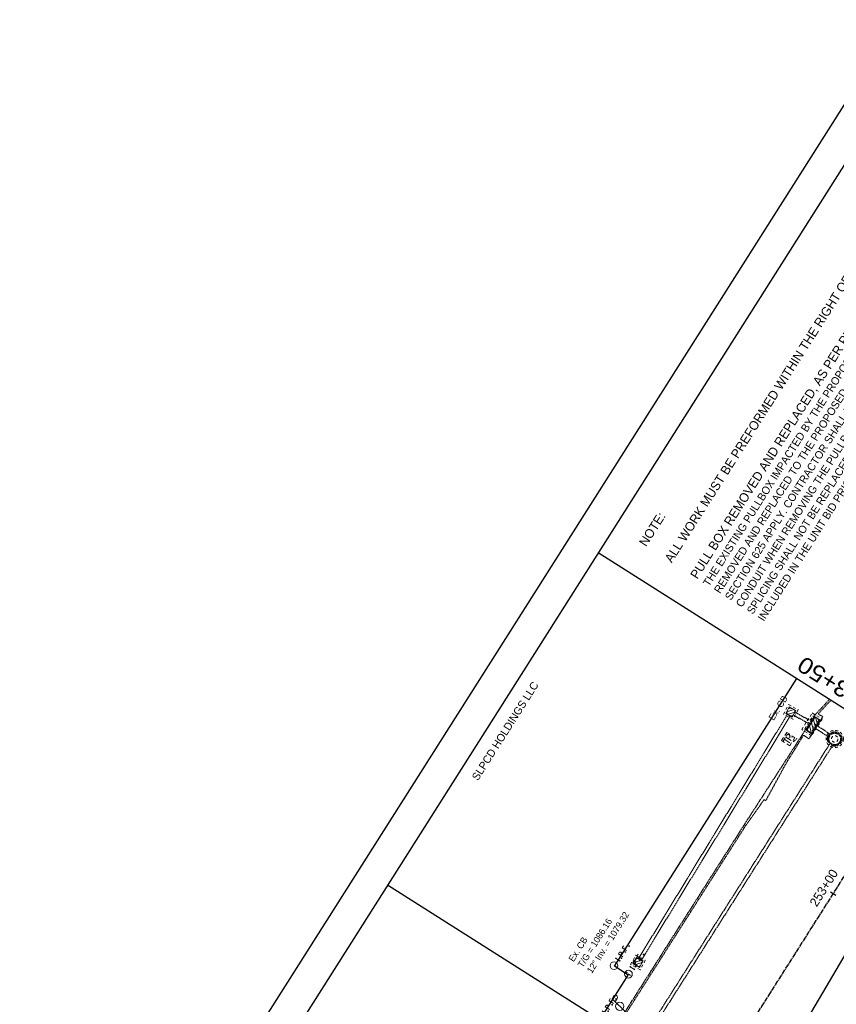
# Model space of a CAD drawing. Header units: feet. Extents: x 2248976 to 2249940, y 437917 to 439150.
# Tile 11 of 14: x 2249298 to 2249550, y 438424 to 438727. Entities that reach past the tile are written whole.
import ezdxf
from ezdxf.enums import TextEntityAlignment as Align

# ---------------------------------------------------------------- set-up
doc = ezdxf.new("R2010")
doc.units = ezdxf.units.FT
doc.header["$MEASUREMENT"] = 0
doc.header["$PDMODE"] = 3
for name, pattern in [('CL', [2, 0.3, -0.15, 1.4, -0.15]), ('OhDOT_USTN1', [0.055, 0.014, -0.041]), ('OhDOT_USTN2', [0.11, 0.069, -0.041]), ('OhDOT_USTN3', [0.22, 0.165, -0.055]), ('OhDOT_USTN4', [0.22, 0.11, -0.041, 0.028, -0.041]), ('OhDOT_USTN5', [0.11, 0.055, -0.055]), ('OhDOT_USTN6', [0.223, 0.083, -0.028, 0.028, -0.028, 0.028, -0.028]), ('OhDOT_USTN7', [0.221, 0.11, -0.028, 0.055, -0.028]), ('REDO_Drainage01', [1.6, 0.85, -0.75]), ('rowex', [0]), ('rowpr', [0])]:
    doc.linetypes.add(name, pattern=pattern)
for name, color, linetype in [('DR_X_Cells', 151, 'OhDOT_USTN2'), ('DV_X_Property_Line', 7, 'Continuous'), ('GE_P_CL', 7, 'CL'), ('GE_P_CL_Text', 7, 'Continuous'), ('PM_X_Edge_Line', 2, 'Continuous'), ('PV_X_Curb', 120, 'OhDOT_USTN1'), ('PV_X_EOP', 7, 'OhDOT_USTN3'), ('PV_X_Text', 7, 'Continuous'), ('RD_X_Wall', 120, 'OhDOT_USTN1'), ('RW_P_Fee_RW', 203, 'rowpr'), ('RW_X_Fee_RW', 6, 'rowex'), ('SG_X_PullBox', 7, 'Continuous'), ('SH_Border', 7, 'Continuous'), ('SV_X_Mon_Cells_Found', 7, 'Continuous'), ('TX_X_20', 7, 'Continuous'), ('UT_X_Electric_Cells', 1, 'Continuous')]:
    doc.layers.add(name, color=color, linetype=linetype)
doc.styles.add('Font 70-Main Title', font='txt', dxfattribs={"height": 0.25})
doc.styles.add('Slanted-Normal', font='font31.shx', dxfattribs={"height": 0.14})
doc.styles.add('Straight-Normal', font='font30.shx', dxfattribs={"height": 0.14})
doc.styles.add('Straight-Norrmal', font='font30.shx', dxfattribs={"height": 0.14})

# ---------------------------------------------------------------- blocks, each defined once
blk = doc.blocks.new('CB22B-X')
at = {"layer": 'Defpoints', "color": 20, "linetype": 'REDO_Drainage01', "lineweight": 0}
blk.add_lwpolyline([(-1, 1), (1, 1), (1, -1), (-1, -1), (-1, 1)], close=True, dxfattribs=at)
at = {"layer": 'DR_X_Cells', "color": 151, "linetype": 'Continuous', "lineweight": 0}
for p, q in [((-1.15, -0.61), (0.61, 1.15)), ((-1.15, 0.52), (-0.52, 1.15)), ((-0.55, -1.15), (1.15, 0.55)), ((0.58, -1.15), (1.15, -0.58))]:
    blk.add_line(p, q, dxfattribs=at)
at = {"layer": 'DR_X_Cells', "color": 151, "linetype": 'REDO_Drainage01', "lineweight": 0}
blk.add_lwpolyline([(-1.67, 1.67), (1.67, 1.67), (1.67, -1.67), (-1.67, -1.67), (-1.67, 1.67)], close=True, dxfattribs=at)
at = {"layer": 'DR_X_Cells', "color": 151, "linetype": 'Continuous', "lineweight": 0, "flags": 128}
blk.add_lwpolyline([(-1.15, 1.15), (1.15, 1.15), (1.15, -1.15), (-1.15, -1.15), (-1.15, 1.15)], close=True, dxfattribs=at)
blk = doc.blocks.new('CB3-X')
at = {"layer": 'Defpoints', "color": 20, "linetype": 'REDO_Drainage01', "lineweight": 0}
blk.add_lwpolyline([(-2.37, 0.75), (2.37, 0.75), (2.37, -1.5), (-2.37, -1.5), (-2.37, 0.75)], close=True, dxfattribs=at)
at = {"layer": 'Defpoints', "color": 21, "linetype": 'OhDOT_USTN2', "lineweight": 53}
blk.add_point((0, 1.42), dxfattribs=at)
at = {"layer": 'Defpoints', "color": 61, "linetype": 'OhDOT_USTN6', "lineweight": 53}
for p in [(0, 0.75), (-2.37, -0.37), (0, -1.5), (2.37, -0.37)]:
    blk.add_point(p, dxfattribs=at)
at = {"layer": 'Defpoints', "color": 21, "linetype": 'OhDOT_USTN5', "lineweight": 53}
blk.add_point((0, 0), dxfattribs=at)
at = {"layer": 'Defpoints', "color": 40, "linetype": 'OhDOT_USTN4', "lineweight": 53}
blk.add_point((0, 0), dxfattribs=at)
at = {"layer": 'Defpoints', "color": 151, "linetype": 'OhDOT_USTN7', "lineweight": 53}
blk.add_point((0, -0.37), dxfattribs=at)
at = {"layer": 'Defpoints', "color": 223, "linetype": 'OhDOT_USTN1', "lineweight": 53}
blk.add_point((0, -2.17), dxfattribs=at)
at = {"layer": 'DR_X_Cells', "color": 151, "linetype": 'Continuous', "lineweight": 0}
for p, q in [((-2.5, -1.76), (-0.75, 0)), ((-2.5, -0.63), (-1.88, 0)), ((-1.44, -1.83), (0.38, 0)), ((-0.31, -1.83), (1.51, 0)), ((0.82, -1.83), (2.5, -0.14)), ((1.94, -1.83), (2.5, -1.28))]:
    blk.add_line(p, q, dxfattribs=at)
at = {"layer": 'DR_X_Cells', "color": 151, "linetype": 'REDO_Drainage01', "lineweight": 0}
blk.add_lwpolyline([(-3.04, 1.42), (3.04, 1.42), (3.04, -2.17), (-3.04, -2.17), (-3.04, 1.42)], close=True, dxfattribs=at)
at = {"layer": 'DR_X_Cells', "color": 151, "linetype": 'Continuous', "lineweight": 0, "flags": 128}
blk.add_lwpolyline([(-2.5, 0), (2.5, 0), (2.5, -1.83), (-2.5, -1.83), (-2.5, 0)], close=True, dxfattribs=at)
blk = doc.blocks.new('MH1D-X')
at = {"layer": 'Defpoints', "color": 61, "linetype": 'OhDOT_USTN6', "lineweight": 53}
blk.add_circle((0, 0), 2, dxfattribs=at)
at = {"layer": 'Defpoints', "color": 20, "linetype": 'REDO_Drainage01', "lineweight": 0}
blk.add_circle((0, 0), 2, dxfattribs=at)
at = {"layer": 'DR_X_Cells', "color": 151, "linetype": 'REDO_Drainage01', "lineweight": 0}
for radius in [2.67, 1]:
    blk.add_circle((0, 0), radius, dxfattribs=at)
blk = doc.blocks.new('PP')
at = {"layer": 'UT_X_Electric_Cells', "color": 1, "linetype": 'Continuous', "lineweight": 0}
for p, q in [((0.043, 0.16), (-0.037, -0.14)), ((0.043, 0.16), (0.085, 0.16)), ((0.026, 0.096), (0.085, 0.096))]:
    blk.add_line(p, q, dxfattribs=at)
blk.add_circle((0, 0), 0.065, dxfattribs=at)
at = {"layer": 'UT_X_Electric_Cells', "color": 1, "linetype": 'Continuous', "lineweight": 0, "extrusion": (0, 0, -1)}
blk.add_arc((-0.086, 0.128), 0.0319, 88.8767, 271.1233, dxfattribs=at)
blk = doc.blocks.new('SIGPB')
at = {"layer": 'SG_X_PullBox', "color": 7, "linetype": 'Continuous', "lineweight": 0, "flags": 128}
for points in [[(-0.02, 0.075), (-0.075, 0.075), (-0.075, 0.02)], [(-0.068, 0.05), (-0.006, 0.05)], [(-0.036, 0.05), (-0.036, -0.05)], [(0.006, -0.05), (0.006, 0.05), (0.043, 0.05), (0.047, 0.049), (0.053, 0.048), (0.055, 0.046), (0.058, 0.044), (0.061, 0.041), (0.063, 0.037), (0.065, 0.03), (0.065, 0.021), (0.064, 0.018), (0.062, 0.013), (0.059, 0.007), (0.056, 0.005), (0.054, 0.004), (0.052, 0.003), (0.05, 0.002), (0.043, 0.001), (0.006, 0.001)], [(0.075, 0.02), (0.075, 0.075), (0.02, 0.075)], [(0.043, 0.001), (0.065, -0.05)], [(-0.075, -0.02), (-0.075, -0.075), (-0.02, -0.075)], [(0.02, -0.075), (0.075, -0.075), (0.075, -0.02)]]:
    blk.add_lwpolyline(points, dxfattribs=at)
blk = doc.blocks.new('IPF')
at = {"layer": 'SV_X_Mon_Cells_Found', "color": 7, "linetype": 'Continuous', "lineweight": 0, "flags": 128}
for points in [[(0.101, 0.04), (0.118, 0.04)], [(0.11, -0.04), (0.11, 0.04)], [(0.188, -0.04), (0.188, 0.04), (0.214, 0.04), (0.217, 0.039), (0.221, 0.038), (0.223, 0.037), (0.224, 0.036), (0.226, 0.032), (0.228, 0.029), (0.229, 0.024), (0.229, 0.017), (0.229, 0.014), (0.227, 0.01), (0.225, 0.006), (0.223, 0.004), (0.221, 0.003), (0.219, 0.002), (0.214, 0.001), (0.188, 0.001)], [(0.338, 0.04), (0.3, 0.04), (0.3, -0.04)], [(0.3, 0.001), (0.327, 0.001)], [(0.101, -0.04), (0.118, -0.04)], [(0.157, -0.029), (0.16, -0.029), (0.162, -0.031), (0.164, -0.033), (0.164, -0.036), (0.162, -0.039), (0.16, -0.04), (0.157, -0.04), (0.156, -0.039), (0.154, -0.036), (0.154, -0.033), (0.156, -0.031), (0.157, -0.029)], [(0.27, -0.029), (0.273, -0.029), (0.274, -0.031), (0.276, -0.033), (0.276, -0.036), (0.274, -0.039), (0.273, -0.04), (0.27, -0.04), (0.268, -0.039), (0.267, -0.036), (0.267, -0.033), (0.268, -0.031), (0.27, -0.029)], [(0.377, -0.029), (0.38, -0.029), (0.382, -0.031), (0.383, -0.033), (0.383, -0.036), (0.382, -0.039), (0.38, -0.04), (0.377, -0.04), (0.376, -0.039), (0.374, -0.036), (0.374, -0.033), (0.376, -0.031), (0.377, -0.029)]]:
    blk.add_lwpolyline(points, dxfattribs=at)
at = {"layer": 'SV_X_Mon_Cells_Found', "color": 7, "linetype": 'Continuous', "lineweight": 0}
blk.add_circle((0, 0), 0.06, dxfattribs=at)
blk = doc.blocks.new('IPID')
at = {"layer": 'SV_X_Mon_Cells_Found', "color": 2, "linetype": 'Continuous', "lineweight": 0}
blk.add_line((0, 0.006), (0, -0.038), dxfattribs=at)
at = {"layer": 'SV_X_Mon_Cells_Found', "color": 2, "linetype": 'Continuous', "lineweight": 0, "flags": 128}
for points in [[(0.102, 0.04), (0.119, 0.04)], [(0.11, -0.04), (0.11, 0.04)], [(0.189, -0.04), (0.189, 0.04), (0.215, 0.04), (0.218, 0.039), (0.222, 0.038), (0.223, 0.037), (0.225, 0.036), (0.227, 0.032), (0.229, 0.029), (0.23, 0.024), (0.23, 0.017), (0.229, 0.014), (0.228, 0.01), (0.226, 0.006), (0.224, 0.004), (0.222, 0.003), (0.219, 0.002), (0.215, 0.001), (0.189, 0.001)], [(0.339, 0.04), (0.301, 0.04), (0.301, -0.04)], [(0.301, 0.001), (0.328, 0.001)], [(0.102, -0.04), (0.119, -0.04)], [(0.158, -0.029), (0.161, -0.029), (0.163, -0.031), (0.164, -0.033), (0.164, -0.036), (0.163, -0.039), (0.161, -0.04), (0.158, -0.04), (0.157, -0.039), (0.155, -0.036), (0.155, -0.033), (0.157, -0.031), (0.158, -0.029)], [(0.271, -0.029), (0.273, -0.029), (0.275, -0.031), (0.277, -0.033), (0.277, -0.036), (0.275, -0.039), (0.273, -0.04), (0.271, -0.04), (0.269, -0.039), (0.267, -0.036), (0.267, -0.033), (0.269, -0.031), (0.271, -0.029)], [(0.378, -0.029), (0.381, -0.029), (0.383, -0.031), (0.384, -0.033), (0.384, -0.036), (0.383, -0.039), (0.381, -0.04), (0.378, -0.04), (0.377, -0.039), (0.375, -0.036), (0.375, -0.033), (0.377, -0.031), (0.378, -0.029)]]:
    blk.add_lwpolyline(points, dxfattribs=at)
at = {"layer": 'SV_X_Mon_Cells_Found', "color": 2, "linetype": 'Continuous', "lineweight": 0}
for centre, radius in [((0, 0), 0.06), ((0, 0.033), 0.008)]:
    blk.add_circle(centre, radius, dxfattribs=at)

msp = doc.modelspace()

# ---------------------------------------------------------------- linework, layer by layer
at = {"layer": 'DR_X_Cells'}
for p, q in [((2249534.727, 438513.129, 1082.249), (2249488.662, 438437.628, 1082.019)), ((2249535.606, 438512.65, 1082.249), (2249489.54, 438437.148, 1082.019)), ((2249547.782, 438504.054, 1082.408), (2249420.757, 438304.197, 1083.113)), ((2249548.626, 438503.517, 1082.408), (2249421.601, 438303.66, 1083.113))]:
    msp.add_line(p, q, dxfattribs=at)
at = {"layer": 'DR_X_Cells', "elevation": 1077.134}
for points in [[(2249540.89, 438510.334), (2249536.326, 438512.826)], [(2249541.37, 438511.212), (2249536.805, 438513.704)], [(2249542.49, 438509.211), (2249547.347, 438506.056)], [(2249543.035, 438510.049), (2249547.891, 438506.894)]]:
    msp.add_lwpolyline(points, dxfattribs=at)
at = {"layer": 'DV_X_Property_Line'}
msp.add_line((2249411.367, 438460.412, 1083.62), (2249476.86, 438418.976, 1083.62), dxfattribs=at)
at = {"layer": 'GE_P_CL', "color": 1}
msp.add_line((2249392.579, 438211.391), (2249575.55, 438499.905), dxfattribs=at)
at = {"layer": 'GE_P_CL_Text'}
msp.add_line((2249549.616, 438457.145), (2249547.927, 438458.216), dxfattribs=at)
at = {"layer": 'PM_X_Edge_Line', "elevation": 1083.101, "flags": 128}
msp.add_lwpolyline([(2249395.315, 438177.596), (2249402.033, 438188.708), (2249408.337, 438198.905), (2249425.17, 438226.255), (2249427.997, 438230.531), (2249440.775, 438250.948), (2249445.921, 438258.903), (2249478.585, 438313.288), (2249526.568, 438394.557), (2249529.534, 438399.959), (2249559.208, 438450.391), (2249582.748, 438490.371), (2249584.871, 438493.994)], dxfattribs=at)
at = {"layer": 'PV_X_Curb', "elevation": 1083.133}
for points in [[(2249521.562, 438479.327), (2249521.35, 438478.959), (2249543.294, 438512.969), (2249547.62, 438517.618)], [(2249536.474, 438504.527), (2249537.592, 438505.577)], [(2249400.009, 438288.652), (2249413.608, 438309.736), (2249439.173, 438350.225), (2249463.721, 438388.675), (2249492.537, 438433.75), (2249521.35, 438478.959)]]:
    msp.add_lwpolyline(points, dxfattribs=at)
at = {"layer": 'PV_X_EOP', "elevation": 1083.133}
msp.add_lwpolyline([(2249400.429, 438288.381), (2249414.03, 438309.467), (2249439.595, 438349.957), (2249464.143, 438388.406), (2249492.958, 438433.481), (2249521.757, 438478.666), (2249527.519, 438486.774), (2249527.924, 438486.297), (2249534.326, 438498.023), (2249539.64, 438506.6), (2249541.292, 438505.431), (2249545.569, 438512.27), (2249544.094, 438513.094), (2249548.049, 438517.346)], dxfattribs=at)
at = {"layer": 'RW_P_Fee_RW'}
msp.add_line((2249485.536, 438432.656, 1083.62), (2249481.314, 438435.334, 1083.62), dxfattribs=at)
at = {"layer": 'RW_X_Fee_RW'}
for p, q in [((2249481.314, 438435.334, 1083.62), (2249537.548, 438524.006, 1083.62)), ((2249403.059, 438302.604, 1083.62), (2249485.536, 438432.656, 1083.62))]:
    msp.add_line(p, q, dxfattribs=at)
at = {"layer": 'SH_Border'}
for p, q in [((2249568.679, 438727.136), (2249204.494, 438152.881)), ((2249571.768, 438713.335), (2249218.295, 438155.97))]:
    msp.add_line(p, q, dxfattribs=at)
at = {"layer": 'SH_Border', "color": 7, "linetype": 'Continuous', "flags": 128}
msp.add_lwpolyline([(2249674.778, 438436.976), (2249476.322, 438562.834)], dxfattribs=at)

# ---------------------------------------------------------------- block references
at = {"layer": 'DR_X_Cells'}
for name, p, rotation in [('CB22B-X', (2249535.688, 438513.744, 1082.252), 331.3657938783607), ('CB3-X', (2249541.896, 438510.13, 1082.044), 57.54925921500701), ('CB22B-X', (2249488.58, 438436.533, 1082.016), 331.3657938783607)]:
    msp.add_blockref(name, p, dxfattribs=dict(at, rotation=rotation))
msp.add_blockref('MH1D-X', (2249549.243, 438505.42, 1082.402), dxfattribs=at)
at = {"layer": 'RD_X_Wall', "xscale": 20, "yscale": 20, "zscale": 20, "rotation": 57.61767281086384}
msp.add_blockref('SIGPB', (2249534.897, 438505.377, 1082.618), dxfattribs=at)
at = {"layer": 'TX_X_20', "xscale": 20, "yscale": 20, "zscale": 20, "rotation": 57.63605666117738}
for name, p in [('IPF', (2249481.199, 438435.537, 1082.93)), ('IPID', (2249485.635, 438432.928, 1082.323)), ('IPF', (2249477.113, 438419.225, 1084.213))]:
    msp.add_blockref(name, p, dxfattribs=at)
at = {"layer": 'UT_X_Electric_Cells', "xscale": 20, "yscale": 20, "zscale": 20, "rotation": 59.99999999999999}
msp.add_blockref('PP', (2249482.952, 438423, 1083.257), dxfattribs=at)

# ---------------------------------------------------------------- texts
at = {"layer": 'GE_P_CL_Text', "rotation": 57.61767, "style": 'Slanted-Normal'}
for s, insert, char_height, width, attachment_point in [('NOTE:\\P\\PALL WORK MUST BE PREFORMED WITHIN THE RIGHT OF WAY.\\P\\PPULL BOX REMOVED AND REPLACED, AS PER PLAN\\P{\\H0.85714x;THE EXISTING PULLBOX IMPACTED BY THE PROPOSED CURB RAMP SHALL BE REMOVED AND REPLACED TO THE PROPOSED GRADE. ALL PROVISIONS OF SECTION 625 APPLY. CONTRACTOR SHALL NOT DAMAGE THE EXISTING WIRING OR CONDUIT WHEN REMOVING THE PULLBOX. EXISTING SLACK MAY BE UTILIZED BUT SPLICING SHALL NOT BE REPLACED. THE COST FOR THE ABOVE WORK SHALL BE INCLUDED IN THE UNIT BID PRICE FOR THIS ITEM.}', (2249488.749, 438565.999), 2.8, 134.35448, 1), ('\\pxqc;SLPCD HOLDINGS LLC', (2249423.214, 438471.618), 2.4, 87.36758, 1), ('253+00', (2249547.083, 438458.751), 2.8, 30.81744, 8)]:
    msp.add_mtext(s, dxfattribs=dict(at, insert=insert, char_height=char_height, width=width, attachment_point=attachment_point))
at = {"layer": 'PV_X_Text', "insert": (2249528.705, 438512.008, 1086.254), "char_height": 2, "width": 725.59682, "attachment_point": 1, "rotation": 57.61767, "style": 'Straight-Normal'}
msp.add_mtext('Ex. CB', dxfattribs=at)
at = {"layer": 'SH_Border', "color": 7, "style": 'Font 70-Main Title', "width": 1.15}
msp.add_text('MATCH LINE STA. 253+50', height=5, rotation=147.61767, dxfattribs=at).set_placement((2249579.457, 438506.065), align=Align.CENTER)
at = {"layer": 'TX_X_20', "insert": (2249467.033, 438437.617, 1079.86), "char_height": 2, "width": 68.19995, "attachment_point": 1, "rotation": 57.63606, "style": 'Straight-Norrmal'}
msp.add_mtext('Ex. CB\\PT/G = 1086.16\\P12" Inv. = 1079.32', dxfattribs=at)

doc.saveas('drawing.dxf')
